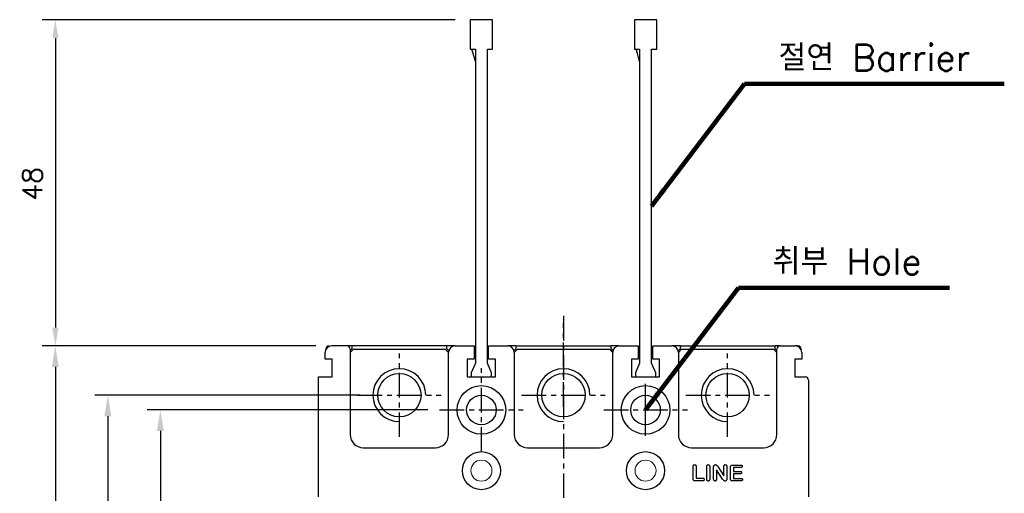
# Model space of a CAD drawing. Extents: x 2148 to 4086, y -907 to 1618.
# Tile 6 of 13: x 2924 to 3074, y 1383 to 1456. Entities that reach past the tile are written whole.
import ezdxf

# ---------------------------------------------------------------- set-up
doc = ezdxf.new("R2010")
doc.units = 0
doc.header["$LTSCALE"] = 3
doc.header["$MEASUREMENT"] = 0
doc.linetypes.add('CENTER', pattern=[2, 1.25, -0.25, 0.25, -0.25])
doc.layers.get('0').update_dxf_attribs({"linetype": 'CONTINUOUS'})
doc.layers.get('Defpoints').update_dxf_attribs({"linetype": 'CONTINUOUS'})
doc.layers.add('cen', color=1, linetype='CENTER')
doc.layers.add('di', color=3, linetype='CONTINUOUS')
doc.styles.add('KIM', font='ROMANS.shx', dxfattribs={"height": 5, "bigfont": 'GSG1.shx'})
doc.styles.get("Standard").update_dxf_attribs({"font": 'romans.shx', "height": 3, "bigfont": 'ghs.shx'})
doc.dimstyles.get("Standard").update_dxf_attribs({"dimtxt": 0.18, "dimasz": 0.18, "dimexe": 0.18, "dimexo": 0.0625, "dimgap": 0.09, "dimtad": 0, "dimtih": 1, "dimtoh": 1, "dimdec": 4, "dimzin": 0, "dimdsep": 46, "dimtxsty": 'Standard', "dimcen": 0.09, "dimadec": 0, "dimazin": 0, "dimtfac": 1, "dimtdec": 4, "dimtofl": 0, "dimtmove": 0, "dimatfit": 3, "dimfxl": 0, "dimtolj": 1, "dimtzin": 0, "dimarcsym": 0})
doc.dimstyles.new('STANDARD$0', dxfattribs={"dimtxt": 5, "dimasz": 5, "dimexe": 1, "dimexo": 2, "dimgap": 2, "dimtad": 1, "dimdec": 4, "dimzin": 12, "dimdsep": 46, "dimtxsty": 'KIM', "dimcen": -1, "dimdle": 0.1, "dimadec": 0, "dimazin": 0, "dimtfac": 1, "dimtdec": 4, "dimtmove": 0, "dimatfit": 3, "dimfxl": 0, "dimtolj": 1, "dimtzin": 0, "dimarcsym": 0})

# ---------------------------------------------------------------- blocks, each defined once
blk = doc.blocks.new('*D11')
at = {"layer": 'Defpoints', "color": 0}
for p in [(2971.38, 1405.91), (2929.68, 1275.91), (2971.78, 1275.91)]:
    blk.add_point(p, dxfattribs=at)
at = {"layer": 'di'}
for p, q in [((2969.38, 1405.91), (2927.68, 1405.91)), ((2929.68, 1402.71), (2929.68, 1279.11)), ((2969.78, 1275.91), (2927.68, 1275.91))]:
    blk.add_line(p, q, dxfattribs=at)
for points in [[(2929.15, 1402.71), (2930.21, 1402.71), (2929.68, 1405.91)], [(2929.15, 1279.11), (2930.21, 1279.11), (2929.68, 1275.91)]]:
    blk.add_solid(points, dxfattribs=at)
at = {"layer": 'di', "insert": (2926.18, 1340.91), "char_height": 3, "attachment_point": 5, "rotation": 90}
blk.add_mtext('\\A1;130', dxfattribs=at)
blk = doc.blocks.new('12323')
for p, q in [((3740.7, 1408.13), (3738.5, 1408.13)), ((3738.5, 1408.13), (3738.5, 1404.73)), ((3743, 1408.13), (3738.5, 1408.13)), ((3743, 1407.33), (3743, 1408.13)), ((3790.8, 1407.33), (3743, 1407.33)), ((3792.3, 1407.98), (3790.8, 1407.33)), ((3792.9, 1407.98), (3792.3, 1407.98)), ((3792.9, 1404.88), (3792.9, 1407.98)), ((3743, 1405.53), (3790.8, 1405.53)), ((3743, 1405.53), (3790.8, 1405.53)), ((3743, 1404.73), (3743, 1405.53)), ((3744.85, 1405.53), (3743.65, 1405.18)), ((3790.8, 1405.53), (3792.3, 1404.88)), ((3738.5, 1404.73), (3740.7, 1404.73)), ((3738.5, 1404.73), (3743, 1404.73)), ((3743.65, 1405.18), (3743, 1404.98)), ((3792.3, 1404.88), (3792.9, 1404.88))]:
    blk.add_line(p, q)
blk = doc.blocks.new('*D88')
at = {"layer": 'Defpoints', "color": 0}
for p in [(2988.4, 1396.16), (2945.68, 1285.66), (2988.21, 1285.66)]:
    blk.add_point(p, dxfattribs=at)
at = {"layer": 'di'}
for p, q in [((2986.4, 1396.16), (2943.68, 1396.16)), ((2945.68, 1392.96), (2945.68, 1288.86)), ((2986.21, 1285.66), (2943.68, 1285.66))]:
    blk.add_line(p, q, dxfattribs=at)
for points in [[(2945.15, 1392.96), (2946.21, 1392.96), (2945.68, 1396.16)], [(2945.15, 1288.86), (2946.21, 1288.86), (2945.68, 1285.66)]]:
    blk.add_solid(points, dxfattribs=at)
at = {"layer": 'di', "insert": (2942.18, 1340.91), "char_height": 3, "attachment_point": 5, "rotation": 90}
blk.add_mtext('\\A1;110.5', dxfattribs=at)
blk = doc.blocks.new('*D90')
at = {"layer": 'Defpoints', "color": 0}
for p in [(2992.58, 1455.61), (2929.68, 1405.91), (2971.38, 1405.91)]:
    blk.add_point(p, dxfattribs=at)
at = {"layer": 'di'}
for p, q in [((2990.58, 1455.61), (2927.68, 1455.61)), ((2929.68, 1452.81), (2929.68, 1408.71)), ((2969.38, 1405.91), (2927.68, 1405.91))]:
    blk.add_line(p, q, dxfattribs=at)
for points in [[(2929.21, 1452.81), (2930.15, 1452.81), (2929.68, 1455.61)], [(2929.21, 1408.71), (2930.15, 1408.71), (2929.68, 1405.91)]]:
    blk.add_solid(points, dxfattribs=at)
at = {"layer": 'di', "insert": (2926.18, 1430.6), "char_height": 3, "attachment_point": 5, "rotation": 90}
blk.add_mtext('\\A1;48', dxfattribs=at)
blk = doc.blocks.new('*D97')
at = {"layer": 'Defpoints', "color": 0}
for p in [(2978.12, 1398.41), (2937.68, 1283.41), (2978.12, 1283.41)]:
    blk.add_point(p, dxfattribs=at)
at = {"layer": 'di'}
for p, q in [((2976.12, 1398.41), (2935.68, 1398.41)), ((2937.68, 1395.21), (2937.68, 1286.61)), ((2976.12, 1283.41), (2935.68, 1283.41))]:
    blk.add_line(p, q, dxfattribs=at)
for points in [[(2937.15, 1395.21), (2938.21, 1395.21), (2937.68, 1398.41)], [(2937.15, 1286.61), (2938.21, 1286.61), (2937.68, 1283.41)]]:
    blk.add_solid(points, dxfattribs=at)
at = {"layer": 'di', "insert": (2934.18, 1340.91), "char_height": 3, "attachment_point": 5, "rotation": 90}
blk.add_mtext('\\A1;115', dxfattribs=at)

msp = doc.modelspace()

# ---------------------------------------------------------------- linework, layer by layer
for p, q in [((2970.876, 1405.347), (2970.876, 1405.411)), ((2974.076, 1405.911), (2971.776, 1405.911)), ((2974.876, 1405.911), (2974.076, 1405.911)), ((2974.576, 1405.211), (2974.876, 1405.511)), ((2975.076, 1405.411), (2974.576, 1404.911)), ((2974.576, 1405.411), (2974.576, 1392.411)), ((2974.876, 1405.511), (2974.876, 1405.911)), ((2989.276, 1405.911), (2974.876, 1405.911)), ((2975.076, 1405.411), (2989.076, 1405.411)), ((2989.576, 1404.911), (2989.076, 1405.411)), ((2989.276, 1405.911), (2989.276, 1405.511)), ((2990.576, 1405.911), (2989.276, 1405.911)), ((2989.276, 1405.511), (2989.611, 1405.175)), ((2990.576, 1405.911), (2993.476, 1405.911)), ((2993.476, 1405.911), (2993.476, 1405.411)), ((2993.476, 1405.411), (2993.476, 1403.911)), ((2995.676, 1405.411), (2995.676, 1405.911)), ((2995.676, 1405.911), (2998.576, 1405.911)), ((2995.676, 1403.911), (2995.676, 1405.411)), ((2999.876, 1405.911), (2998.576, 1405.911)), ((2999.54, 1405.175), (2999.876, 1405.511)), ((3000.076, 1405.411), (2999.576, 1404.911)), ((2999.876, 1405.511), (2999.876, 1405.911)), ((2999.876, 1405.911), (3014.276, 1405.911)), ((3000.076, 1405.411), (3014.076, 1405.411)), ((3014.576, 1404.911), (3014.076, 1405.411)), ((3014.276, 1405.911), (3014.276, 1405.511)), ((3015.576, 1405.911), (3014.276, 1405.911)), ((3014.276, 1405.511), (3014.611, 1405.175)), ((3015.576, 1405.911), (3018.476, 1405.911)), ((3018.476, 1405.911), (3018.476, 1405.411)), ((3018.476, 1405.411), (3018.476, 1403.911)), ((3020.676, 1405.411), (3020.676, 1405.911)), ((3020.676, 1405.911), (3023.576, 1405.911)), ((3020.676, 1403.911), (3020.676, 1405.411)), ((3024.876, 1405.911), (3023.576, 1405.911)), ((3024.54, 1405.175), (3024.876, 1405.511)), ((3025.076, 1405.411), (3024.576, 1404.911)), ((3024.876, 1405.511), (3024.876, 1405.911)), ((3024.876, 1405.911), (3039.276, 1405.911)), ((3025.076, 1405.411), (3039.076, 1405.411)), ((3039.576, 1404.911), (3039.076, 1405.411)), ((3039.276, 1405.911), (3039.276, 1405.511)), ((3040.076, 1405.911), (3039.276, 1405.911)), ((3039.276, 1405.511), (3039.576, 1405.211)), ((3039.576, 1392.411), (3039.576, 1405.411)), ((3040.076, 1405.911), (3042.376, 1405.911)), ((3042.776, 1405.911), (3042.376, 1405.911)), ((3043.276, 1405.411), (3043.276, 1405.347)), ((2970.776, 1403.911), (2970.776, 1404.911)), ((2971.826, 1403.911), (2970.776, 1403.911)), ((2971.826, 1401.211), (2971.826, 1403.911)), ((2989.576, 1392.411), (2989.576, 1404.911)), ((2993.476, 1403.911), (2992.426, 1403.911)), ((2992.426, 1403.911), (2992.426, 1401.211)), ((2996.726, 1403.911), (2995.676, 1403.911)), ((2996.726, 1401.211), (2996.726, 1403.911)), ((2999.576, 1404.911), (2999.576, 1392.411)), ((3014.576, 1392.411), (3014.576, 1404.911)), ((3018.476, 1403.911), (3017.426, 1403.911)), ((3017.426, 1403.911), (3017.426, 1401.211)), ((3021.726, 1403.911), (3020.676, 1403.911)), ((3021.726, 1401.211), (3021.726, 1403.911)), ((3024.576, 1404.911), (3024.576, 1392.411)), ((3042.876, 1403.911), (3042.326, 1403.911)), ((3042.326, 1403.911), (3042.326, 1401.211)), ((3043.376, 1403.911), (3042.876, 1403.911)), ((3043.376, 1404.911), (3043.376, 1403.911)), ((2969.776, 1382.911), (2969.776, 1401.211)), ((2969.776, 1401.211), (2970.276, 1401.211)), ((2970.276, 1401.211), (2971.826, 1401.211)), ((2992.426, 1401.211), (2996.726, 1401.211)), ((3017.426, 1401.211), (3021.726, 1401.211)), ((3042.326, 1401.211), (3043.876, 1401.211)), ((3044.376, 1400.711), (3044.376, 1382.911)), ((2976.576, 1390.411), (2987.576, 1390.411)), ((3001.576, 1390.411), (3012.576, 1390.411)), ((3026.576, 1390.411), (3037.576, 1390.411)), ((3026.826, 1385.662), (3026.826, 1387.532)), ((3027.294, 1387.532), (3027.294, 1385.767)), ((3028.888, 1385.628), (3028.888, 1387.533)), ((3029.357, 1387.533), (3029.357, 1385.628)), ((3029.951, 1385.61), (3029.951, 1387.475)), ((3030.563, 1387.536), (3031.513, 1386.111)), ((3031.513, 1386.111), (3031.513, 1387.549)), ((3031.951, 1387.549), (3031.951, 1385.648)), ((3032.513, 1385.66), (3032.513, 1387.468)), ((3032.8, 1387.767), (3034.084, 1387.767)), ((3034.084, 1387.392), (3032.982, 1387.392)), ((3032.982, 1387.392), (3032.982, 1386.798)), ((3027.294, 1385.767), (3028.287, 1385.767)), ((3031.315, 1385.617), (3030.388, 1387.017)), ((3030.388, 1387.017), (3030.388, 1385.609)), ((3032.982, 1386.798), (3033.997, 1386.798)), ((3033.997, 1386.423), (3032.982, 1386.423)), ((3032.982, 1386.423), (3032.982, 1385.736)), ((3032.982, 1385.736), (3034.123, 1385.736)), ((3028.287, 1385.361), (3027.113, 1385.361)), ((3034.123, 1385.361), (3032.8, 1385.361))]:
    msp.add_line(p, q)
at = {"color": 1, "linetype": 'CENTER', "ltscale": 10}
msp.add_line((3019.576, 1392.201), (3019.576, 1400.121), dxfattribs=at)
for centre, radius in [((2982.076, 1398.411), 3.3), ((3007.076, 1398.411), 3.3), ((3032.076, 1398.411), 3.3), ((2994.576, 1396.161), 3.7), ((3019.576, 1396.161), 3.7), ((2994.576, 1396.161), 2.25), ((3019.576, 1396.161), 2.25), ((2994.576, 1386.911), 2.9), ((3019.576, 1386.911), 2.9)]:
    msp.add_circle(centre, radius)
at = {"color": 7, "linetype": 'Continuous', "lineweight": 15}
for centre in [(2994.576, 1386.911), (3019.576, 1386.911)]:
    msp.add_circle(centre, 1.6, dxfattribs=at)
for centre, radius, start, end in [((2971.776, 1404.911), 1, 90, 180), ((2971.376, 1405.411), 0.5, 90, 180), ((2974.076, 1405.411), 0.5, 0, 90), ((2990.576, 1404.911), 1, 90, 180), ((2998.576, 1404.911), 1, 0, 90), ((3015.576, 1404.911), 1, 90, 180), ((3023.576, 1404.911), 1, 0, 90), ((3040.076, 1405.411), 0.5, 90, 180), ((3042.376, 1404.911), 1, 0, 90), ((3042.776, 1405.411), 0.5, 0, 90), ((2982.076, 1398.411), 4.025, 0, 270), ((3007.076, 1398.411), 4.025, 0, 270), ((3032.076, 1398.411), 4.025, 0, 270), ((3043.876, 1400.711), 0.5, 0, 90), ((2976.576, 1392.411), 2, 180, 270), ((2987.576, 1392.411), 2, 270, 0), ((3001.576, 1392.411), 2, 180, 270), ((3012.576, 1392.411), 2, 270, 0), ((3026.576, 1392.411), 2, 180, 270), ((3037.576, 1392.411), 2, 270, 0)]:
    msp.add_arc(centre, radius, start, end)
for points, knots in [([(3026.826, 1387.532), (3026.827, 1387.572), (3026.831, 1387.651), (3026.879, 1387.755), (3026.963, 1387.821), (3027.026, 1387.827), (3027.058, 1387.83)], [0, 0, 0, 0, 0.2808657, 0.5602219, 0.7799357, 1, 1, 1, 1]), ([(3027.058, 1387.83), (3027.098, 1387.825), (3027.179, 1387.814), (3027.285, 1387.701), (3027.291, 1387.596), (3027.294, 1387.532)], [0, 0, 0, 0, 0.2800274, 0.5596631, 1, 1, 1, 1]), ([(3028.888, 1387.533), (3028.89, 1387.573), (3028.893, 1387.652), (3028.941, 1387.756), (3029.026, 1387.82), (3029.089, 1387.827), (3029.12, 1387.83)], [0, 0, 0, 0, 0.28097965, 0.56029854, 0.78003972, 1, 1, 1, 1]), ([(3029.12, 1387.83), (3029.16, 1387.825), (3029.241, 1387.814), (3029.347, 1387.702), (3029.353, 1387.597), (3029.357, 1387.533)], [0, 0, 0, 0, 0.2800629, 0.5597271, 1, 1, 1, 1]), ([(3029.951, 1387.475), (3029.951, 1387.511), (3029.952, 1387.574), (3029.969, 1387.635), (3029.976, 1387.662)], [0, 0, 0, 0, 0.5602654, 1, 1, 1, 1]), ([(3029.976, 1387.662), (3029.99, 1387.688), (3030.019, 1387.741), (3030.105, 1387.809), (3030.182, 1387.822), (3030.228, 1387.83)], [0, 0, 0, 0, 0.2808633, 0.5617966, 1, 1, 1, 1]), ([(3030.228, 1387.83), (3030.273, 1387.824), (3030.362, 1387.814), (3030.474, 1387.693), (3030.529, 1387.596), (3030.563, 1387.536)], [0, 0, 0, 0, 0.2786181, 0.55805712, 1, 1, 1, 1]), ([(3031.513, 1387.549), (3031.515, 1387.587), (3031.518, 1387.662), (3031.561, 1387.76), (3031.641, 1387.821), (3031.7, 1387.827), (3031.729, 1387.83)], [0, 0, 0, 0, 0.281042, 0.5604216, 0.7799836, 1, 1, 1, 1]), ([(3031.729, 1387.83), (3031.768, 1387.825), (3031.844, 1387.816), (3031.941, 1387.708), (3031.947, 1387.61), (3031.951, 1387.549)], [0, 0, 0, 0, 0.2800912, 0.5595827, 1, 1, 1, 1]), ([(3032.513, 1387.468), (3032.515, 1387.513), (3032.518, 1387.603), (3032.584, 1387.718), (3032.695, 1387.763), (3032.765, 1387.766), (3032.8, 1387.767)], [0, 0, 0, 0, 0.28128453, 0.55877118, 0.77879412, 1, 1, 1, 1]), ([(3034.084, 1387.767), (3034.116, 1387.766), (3034.179, 1387.764), (3034.26, 1387.723), (3034.309, 1387.655), (3034.313, 1387.606), (3034.315, 1387.581)], [0, 0, 0, 0, 0.2809739, 0.5600561, 0.7799126, 1, 1, 1, 1]), ([(3034.315, 1387.581), (3034.312, 1387.549), (3034.305, 1387.485), (3034.218, 1387.4), (3034.135, 1387.395), (3034.084, 1387.392)], [0, 0, 0, 0, 0.2802534, 0.5598145, 1, 1, 1, 1]), ([(3028.287, 1385.767), (3028.32, 1385.765), (3028.388, 1385.762), (3028.472, 1385.714), (3028.525, 1385.642), (3028.53, 1385.589), (3028.532, 1385.563)], [0, 0, 0, 0, 0.2806806, 0.5598421, 0.779818, 1, 1, 1, 1]), ([(3033.997, 1386.798), (3034.028, 1386.797), (3034.089, 1386.795), (3034.168, 1386.753), (3034.214, 1386.685), (3034.218, 1386.637), (3034.22, 1386.612)], [0, 0, 0, 0, 0.280944, 0.5598538, 0.7797258, 1, 1, 1, 1]), ([(3034.22, 1386.612), (3034.216, 1386.581), (3034.209, 1386.519), (3034.128, 1386.433), (3034.047, 1386.427), (3033.997, 1386.423)], [0, 0, 0, 0, 0.2805961, 0.5603915, 1, 1, 1, 1]), ([(3034.123, 1385.736), (3034.154, 1385.735), (3034.218, 1385.732), (3034.299, 1385.691), (3034.348, 1385.622), (3034.353, 1385.572), (3034.355, 1385.547)], [0, 0, 0, 0, 0.28102606, 0.56032645, 0.7799589, 1, 1, 1, 1]), ([(3027.113, 1385.361), (3027.068, 1385.363), (3026.978, 1385.367), (3026.866, 1385.443), (3026.83, 1385.557), (3026.827, 1385.627), (3026.826, 1385.662)], [0, 0, 0, 0, 0.2810175, 0.5580065, 0.7785846, 1, 1, 1, 1]), ([(3028.532, 1385.563), (3028.528, 1385.529), (3028.52, 1385.462), (3028.428, 1385.372), (3028.34, 1385.365), (3028.287, 1385.361)], [0, 0, 0, 0, 0.2801536, 0.5601596, 1, 1, 1, 1]), ([(3029.12, 1385.33), (3029.08, 1385.335), (3029, 1385.347), (3028.899, 1385.461), (3028.892, 1385.565), (3028.888, 1385.628)], [0, 0, 0, 0, 0.2795985, 0.5595392, 1, 1, 1, 1]), ([(3029.357, 1385.628), (3029.355, 1385.588), (3029.352, 1385.507), (3029.302, 1385.403), (3029.215, 1385.339), (3029.152, 1385.333), (3029.12, 1385.33)], [0, 0, 0, 0, 0.28088434, 0.56005393, 0.77983742, 1, 1, 1, 1]), ([(3030.169, 1385.33), (3030.132, 1385.335), (3030.056, 1385.345), (3029.961, 1385.453), (3029.955, 1385.55), (3029.951, 1385.61)], [0, 0, 0, 0, 0.2797316, 0.5593887, 1, 1, 1, 1]), ([(3030.388, 1385.609), (3030.387, 1385.571), (3030.383, 1385.496), (3030.337, 1385.4), (3030.258, 1385.339), (3030.199, 1385.333), (3030.169, 1385.33)], [0, 0, 0, 0, 0.28095779, 0.56032232, 0.78007924, 1, 1, 1, 1]), ([(3031.691, 1385.33), (3031.644, 1385.334), (3031.55, 1385.342), (3031.419, 1385.456), (3031.354, 1385.556), (3031.315, 1385.617)], [0, 0, 0, 0, 0.2793553, 0.5588475, 1, 1, 1, 1]), ([(3031.951, 1385.648), (3031.949, 1385.604), (3031.945, 1385.517), (3031.894, 1385.401), (3031.795, 1385.337), (3031.726, 1385.332), (3031.691, 1385.33)], [0, 0, 0, 0, 0.2809844, 0.5602282, 0.7796144, 1, 1, 1, 1]), ([(3032.8, 1385.361), (3032.755, 1385.363), (3032.666, 1385.366), (3032.554, 1385.442), (3032.517, 1385.555), (3032.515, 1385.625), (3032.513, 1385.66)], [0, 0, 0, 0, 0.28105427, 0.55804835, 0.77861302, 1, 1, 1, 1]), ([(3034.355, 1385.547), (3034.351, 1385.515), (3034.343, 1385.452), (3034.254, 1385.37), (3034.173, 1385.364), (3034.123, 1385.361)], [0, 0, 0, 0, 0.27995452, 0.55964286, 1, 1, 1, 1])]:
    msp.add_open_spline(points, degree=3, knots=knots)
at = {"layer": 'cen'}
for p, q in [((3007.076, 1410.498), (3007.076, 1309.174)), ((3007.076, 1396.66), (3007.076, 1409.397)), ((2982.076, 1392.042), (2982.076, 1404.78)), ((3032.076, 1392.042), (3032.076, 1404.78)), ((2994.576, 1389.792), (2994.576, 1402.53)), ((2975.707, 1398.411), (2988.444, 1398.411)), ((3000.707, 1398.411), (3013.444, 1398.411)), ((3025.707, 1398.411), (3038.444, 1398.411)), ((2988.207, 1396.161), (3000.944, 1396.161)), ((3013.207, 1396.161), (3025.944, 1396.161))]:
    msp.add_line(p, q, dxfattribs=at)

# ---------------------------------------------------------------- block references
at = {"layer": 'di', "rotation": 270}
for p in [(1588.15, 5194.109), (1613.15, 5194.109)]:
    msp.add_blockref('12323', p, dxfattribs=at)

# ---------------------------------------------------------------- texts
at = {"layer": 'di', "char_height": 4, "attachment_point": 7}
for s, insert in [('절연 Barrier', (3039.833, 1447.827)), ('취부 Hole', (3038.933, 1416.777))]:
    msp.add_mtext(s, dxfattribs=dict(at, insert=insert))

# ---------------------------------------------------------------- dimensions: what is measured, and where the dimension line sits
at = {"layer": 'di'}
dim = msp.add_linear_dim(base=(2929.679, 1405.911), p1=(2992.577, 1455.611), p2=(2971.376, 1405.911), angle=90, text='48', dimstyle='STANDARD$0', override={"dimtxt": 3, "dimasz": 2.8, "dimexe": 2, "dimdec": 2, "dimzin": 8, "dimtxsty": 'Standard', "dimcen": 0, "dimclrd": 256, "dimclre": 256, "dimclrt": 256, "dimadec": 2, "dimazin": 2, "dimtfac": 0.6, "dimtdec": 2, "dimtzin": 8, "dimlwd": 65535, "dimlwe": 65535, "dimarcsym": 1}, dxfattribs=at)
dim.commit()
dim.dimension.update_dxf_attribs({"geometry": '*D90', "text_midpoint": (2929.679, 1430.6), "dimtype": 160})
for base, p1, p2, picture, middle in [((2929.679, 1275.911), (2971.376, 1405.911), (2971.776, 1275.911), '*D11', (2929.679, 1340.911)), ((2937.679, 1283.411), (2978.116, 1398.411), (2978.116, 1283.411), '*D97', (2937.679, 1340.911)), ((2945.679, 1285.661), (2988.397, 1396.161), (2988.207, 1285.661), '*D88', (2945.679, 1340.911))]:
    dim = msp.add_linear_dim(base=base, p1=p1, p2=p2, angle=90, dimstyle='STANDARD$0', override={"dimtxt": 4, "dimasz": 3.2, "dimexe": 2, "dimdec": 2, "dimzin": 8, "dimtxsty": 'Standard', "dimcen": 0, "dimclrd": 256, "dimclre": 256, "dimclrt": 256, "dimadec": 2, "dimazin": 2, "dimtfac": 0.6, "dimtdec": 2, "dimtmove": 0, "dimtzin": 8, "dimlwd": 65535, "dimlwe": 65535, "dimarcsym": 1}, dxfattribs=at)
    dim.commit()
    dim.dimension.update_dxf_attribs({"geometry": picture, "text_midpoint": middle, "dimtype": 160})

# ---------------------------------------------------------------- leaders
at = {"layer": 'di', "annotation_type": 0, "has_hookline": 1, "hookline_direction": 0}
for points, text_width in [([(3020.476, 1427.211), (3034.633, 1445.827), (3037.833, 1445.827)], 34.387), ([(3019.576, 1396.161), (3033.733, 1414.777), (3036.933, 1414.777)], 26.946)]:
    msp.add_leader(points, dimstyle='Standard', override={"dimtxt": 4, "dimasz": 3.2, "dimexe": 2, "dimexo": 2, "dimgap": 2, "dimtad": 1, "dimtih": 0, "dimtoh": 0, "dimdec": 2, "dimzin": 8, "dimcen": 0, "dimclrd": 256, "dimclre": 256, "dimclrt": 256, "dimadec": 2, "dimazin": 2, "dimtfac": 0.6, "dimtdec": 2, "dimtofl": 1, "dimtzin": 8, "dimlwd": 65535, "dimlwe": 65535, "dimarcsym": 1}, dxfattribs=dict(at, text_width=text_width))

doc.saveas('drawing.dxf')
